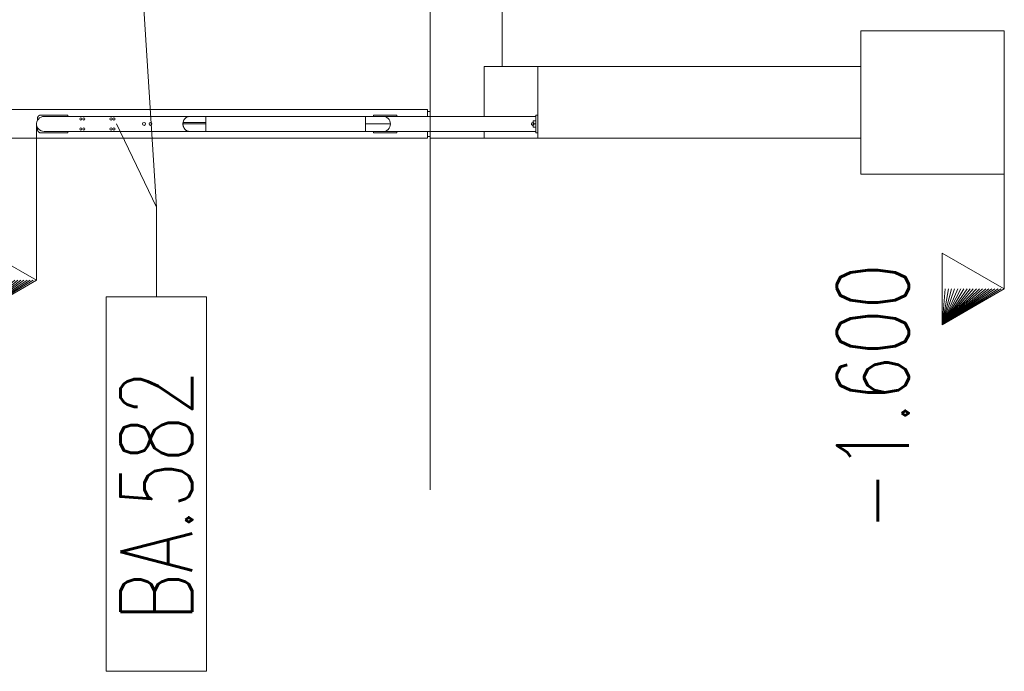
# Model space of a CAD drawing. Header units: millimetres. Extents: x 6807 to 7919, y 15387 to 15883.
# Tile 104 of 120: x 7722 to 7750, y 15496 to 15514. Entities that reach past the tile are written whole.
import ezdxf

# ---------------------------------------------------------------- set-up
doc = ezdxf.new("R2010")
doc.units = ezdxf.units.MM
doc.header["$LTSCALE"] = 10
doc.linetypes.add('MITTE', pattern=[2, 1.25, -0.25, 0.25, -0.25])
for name, color, linetype, lineweight in [('PS_Elev_flag', 4, 'Continuous', 13), ('PS_Object', 30, 'Continuous', 13), ('PS_Pos', 1, 'Continuous', 15), ('PS_SOLID', 7, 'Continuous', 30)]:
    doc.layers.add(name, color=color, linetype=linetype, lineweight=lineweight)
doc.styles.add('simplex', font='simplex.shx', dxfattribs={"width": 0.75})

# ---------------------------------------------------------------- blocks, each defined once
blk = doc.blocks.new('*X336')
at = {"color": 1}
for p, q in [((7725.038, 15526.571, -6.61), (7726.145, 15509.047, -6.61)), ((7726.145, 15506.547, -6.61), (7726.145, 15509.047, -6.61)), ((7727.545, 15506.547, -6.61), (7724.745, 15506.547, -6.61)), ((7724.745, 15506.547, -6.61), (7724.745, 15496.104, -6.61)), ((7727.545, 15496.104, -6.61), (7727.545, 15506.547, -6.61)), ((7724.745, 15496.104, -6.61), (7727.545, 15496.104, -6.61))]:
    blk.add_line(p, q, dxfattribs=at)
at = {"color": 30, "style": 'simplex', "width": 0.75}
blk.add_text('BA.582', height=2, rotation=90, dxfattribs=at).set_placement((7727.145, 15497.504, -6.61))
blk = doc.blocks.new('*X337')
at = {"color": 1}
for p, q in [((7725.038, 15511.371, -6.61), (7726.145, 15509.047, -6.61)), ((7726.145, 15506.547, -6.61), (7726.145, 15509.047, -6.61)), ((7727.545, 15506.547, -6.61), (7724.745, 15506.547, -6.61)), ((7724.745, 15506.547, -6.61), (7724.745, 15496.104, -6.61)), ((7727.545, 15496.104, -6.61), (7727.545, 15506.547, -6.61)), ((7724.745, 15496.104, -6.61), (7727.545, 15496.104, -6.61))]:
    blk.add_line(p, q, dxfattribs=at)
at = {"color": 30, "style": 'simplex', "width": 0.75}
blk.add_text('BA.582', height=2, rotation=90, dxfattribs=at).set_placement((7727.145, 15497.504, -6.61))
blk = doc.blocks.new('*X340')
at = {"color": 4}
for p, q in [((7722.802, 15511.371), (7722.802, 15507.014)), ((7721.07, 15506.014), (7721.07, 15508.014)), ((7721.07, 15508.014), (7722.802, 15507.014)), ((7722.802, 15507.014), (7721.07, 15506.014)), ((7721.07, 15506.014), (7722.802, 15507.014)), ((7721.07, 15506.014), (7722.715, 15507.014)), ((7721.07, 15506.014), (7722.629, 15507.014)), ((7721.07, 15506.014), (7722.542, 15507.014)), ((7721.07, 15506.014), (7722.455, 15507.014)), ((7721.07, 15506.014), (7722.369, 15507.014)), ((7721.07, 15506.014), (7722.282, 15507.014)), ((7721.07, 15506.014), (7722.196, 15507.014)), ((7721.07, 15506.014), (7722.109, 15507.014)), ((7721.07, 15506.014), (7722.022, 15507.014)), ((7721.07, 15506.014), (7721.936, 15507.014)), ((7721.07, 15506.014), (7721.849, 15507.014)), ((7721.07, 15506.014), (7721.763, 15507.014)), ((7721.07, 15506.014), (7721.676, 15507.014)), ((7721.07, 15506.014), (7721.589, 15507.014)), ((7721.07, 15506.014), (7721.503, 15507.014)), ((7721.07, 15506.014), (7721.416, 15507.014)), ((7721.07, 15506.014), (7721.33, 15507.014)), ((7721.07, 15506.014), (7721.243, 15507.014)), ((7721.07, 15506.014), (7721.156, 15507.014)), ((7721.07, 15506.014), (7721.07, 15507.014))]:
    blk.add_line(p, q, dxfattribs=at)
at = {"color": 2, "style": 'simplex', "width": 0.75}
blk.add_text('+1.098', height=2, rotation=90, dxfattribs=at).set_placement((7720.211, 15500.267))
blk = doc.blocks.new('*X341')
at = {"color": 4}
for p, q in [((7749.779, 15509.971), (7749.779, 15506.769)), ((7748.047, 15505.769), (7748.047, 15507.769)), ((7748.047, 15507.769), (7749.779, 15506.769)), ((7749.779, 15506.769), (7748.047, 15505.769)), ((7748.047, 15505.769), (7749.779, 15506.769)), ((7748.047, 15505.769), (7749.693, 15506.769)), ((7748.047, 15505.769), (7749.606, 15506.769)), ((7748.047, 15505.769), (7749.519, 15506.769)), ((7748.047, 15505.769), (7749.433, 15506.769)), ((7748.047, 15505.769), (7749.346, 15506.769)), ((7748.047, 15505.769), (7749.26, 15506.769)), ((7748.047, 15505.769), (7749.173, 15506.769)), ((7748.047, 15505.769), (7749.086, 15506.769)), ((7748.047, 15505.769), (7749, 15506.769)), ((7748.047, 15505.769), (7748.913, 15506.769)), ((7748.047, 15505.769), (7748.827, 15506.769)), ((7748.047, 15505.769), (7748.74, 15506.769)), ((7748.047, 15505.769), (7748.653, 15506.769)), ((7748.047, 15505.769), (7748.567, 15506.769)), ((7748.047, 15505.769), (7748.48, 15506.769)), ((7748.047, 15505.769), (7748.394, 15506.769)), ((7748.047, 15505.769), (7748.307, 15506.769)), ((7748.047, 15505.769), (7748.22, 15506.769)), ((7748.047, 15505.769), (7748.134, 15506.769)), ((7748.047, 15505.769), (7748.047, 15506.769))]:
    blk.add_line(p, q, dxfattribs=at)
at = {"color": 2, "style": 'simplex', "width": 0.75}
blk.add_text('-1.600', height=2, rotation=90, dxfattribs=at).set_placement((7747.115, 15500.028))

msp = doc.modelspace()

# ---------------------------------------------------------------- linework, layer by layer
at = {"layer": 'PS_Object', "color": 5, "linetype": 'MITTE'}
msp.add_line((7733.779, 15501.166), (7733.779, 15744.157), dxfattribs=at)
at = {"layer": 'PS_SOLID', "color": 253, "linetype": 'Continuous', "lineweight": 13, "extrusion": (-1, 6.12323e-17, 0)}
for p, q in [((7733.779, 15526.36, -6.61), (7733.779, 15511.583, -6.61)), ((7735.779, 15512.971, -6.61), (7735.779, 15526.36, -6.61)), ((7749.779, 15513.971, -6.61), (7745.779, 15513.971, -6.61)), ((7745.779, 15513.971, -6.61), (7745.779, 15512.971, -6.61)), ((7749.779, 15509.971, -6.61), (7749.779, 15513.971, -6.61)), ((7736.779, 15512.971, -6.61), (7735.279, 15512.971, -6.61)), ((7735.279, 15512.971, -6.61), (7735.279, 15511.583, -6.61)), ((7745.779, 15512.971, -6.61), (7736.779, 15512.971, -6.61)), ((7736.779, 15512.971, -6.61), (7736.779, 15510.971, -6.61)), ((7745.779, 15510.971, -6.61), (7745.779, 15512.971, -6.61)), ((7733.779, 15511.16, -6.61), (7733.779, 15510.971, -6.61)), ((7735.279, 15511.16, -6.61), (7735.279, 15510.971, -6.61)), ((7733.779, 15510.971, -6.61), (7735.279, 15510.971, -6.61)), ((7735.279, 15510.971, -6.61), (7736.779, 15510.971, -6.61)), ((7736.779, 15510.971, -6.61), (7745.779, 15510.971, -6.61)), ((7745.779, 15510.971, -6.61), (7745.779, 15509.971, -6.61)), ((7745.779, 15509.971, -6.61), (7749.779, 15509.971, -6.61))]:
    msp.add_line(p, q, dxfattribs=at)
at = {"layer": 'PS_SOLID', "color": 11, "linetype": 'Continuous', "lineweight": 13, "extrusion": (-1, 6.12323e-17, 0)}
for p, q in [((7733.699, 15511.771, -6.61), (7708.779, 15511.771, -6.61)), ((7733.699, 15511.583, -6.61), (7733.699, 15511.771, -6.61)), ((7733.779, 15511.721, -6.61), (7733.699, 15511.721, -6.61)), ((7733.699, 15510.971, -6.61), (7733.699, 15511.16, -6.61)), ((7733.699, 15511.021, -6.61), (7733.779, 15511.021, -6.61)), ((7708.779, 15510.971, -6.61), (7733.699, 15510.971, -6.61))]:
    msp.add_line(p, q, dxfattribs=at)
at = {"layer": 'PS_SOLID', "color": 133, "linetype": 'Continuous', "lineweight": 13, "extrusion": (-1, 6.12323e-17, 0)}
for p, q in [((7722.833, 15511.541, -6.61), (7722.832, 15511.539, -6.61)), ((7722.834, 15511.546, -6.61), (7722.833, 15511.544, -6.61)), ((7722.833, 15511.544, -6.61), (7722.833, 15511.541, -6.61)), ((7722.835, 15511.549, -6.61), (7722.834, 15511.546, -6.61)), ((7722.836, 15511.554, -6.61), (7722.835, 15511.551, -6.61)), ((7722.835, 15511.551, -6.61), (7722.835, 15511.549, -6.61)), ((7722.837, 15511.556, -6.61), (7722.836, 15511.554, -6.61)), ((7722.838, 15511.558, -6.61), (7722.837, 15511.556, -6.61)), ((7722.839, 15511.561, -6.61), (7722.838, 15511.558, -6.61)), ((7722.84, 15511.563, -6.61), (7722.839, 15511.561, -6.61)), ((7722.841, 15511.565, -6.61), (7722.84, 15511.563, -6.61)), ((7722.842, 15511.568, -6.61), (7722.841, 15511.565, -6.61)), ((7722.843, 15511.57, -6.61), (7722.842, 15511.568, -6.61)), ((7722.845, 15511.572, -6.61), (7722.843, 15511.57, -6.61)), ((7722.846, 15511.574, -6.61), (7722.845, 15511.572, -6.61)), ((7722.847, 15511.576, -6.61), (7722.846, 15511.574, -6.61)), ((7722.849, 15511.578, -6.61), (7722.847, 15511.576, -6.61)), ((7722.85, 15511.581, -6.61), (7722.849, 15511.578, -6.61)), ((7722.852, 15511.583, -6.61), (7722.85, 15511.581, -6.61)), ((7722.853, 15511.585, -6.61), (7722.852, 15511.583, -6.61)), ((7722.855, 15511.586, -6.61), (7722.853, 15511.585, -6.61)), ((7722.857, 15511.588, -6.61), (7722.855, 15511.586, -6.61)), ((7722.858, 15511.59, -6.61), (7722.857, 15511.588, -6.61)), ((7722.86, 15511.592, -6.61), (7722.858, 15511.59, -6.61)), ((7722.862, 15511.594, -6.61), (7722.86, 15511.592, -6.61)), ((7722.864, 15511.596, -6.61), (7722.862, 15511.594, -6.61)), ((7722.866, 15511.597, -6.61), (7722.864, 15511.596, -6.61)), ((7722.868, 15511.599, -6.61), (7722.866, 15511.597, -6.61)), ((7722.87, 15511.6, -6.61), (7722.868, 15511.599, -6.61)), ((7722.872, 15511.602, -6.61), (7722.87, 15511.6, -6.61)), ((7722.874, 15511.603, -6.61), (7722.872, 15511.602, -6.61)), ((7722.876, 15511.605, -6.61), (7722.874, 15511.603, -6.61)), ((7722.878, 15511.606, -6.61), (7722.876, 15511.605, -6.61)), ((7722.88, 15511.607, -6.61), (7722.878, 15511.606, -6.61)), ((7722.882, 15511.609, -6.61), (7722.88, 15511.607, -6.61)), ((7722.884, 15511.61, -6.61), (7722.882, 15511.609, -6.61)), ((7722.887, 15511.611, -6.61), (7722.884, 15511.61, -6.61)), ((7722.889, 15511.612, -6.61), (7722.887, 15511.611, -6.61)), ((7722.891, 15511.613, -6.61), (7722.889, 15511.612, -6.61)), ((7722.93, 15511.562, -6.61), (7722.89, 15511.539, -6.61)), ((7722.894, 15511.614, -6.61), (7722.891, 15511.613, -6.61)), ((7722.896, 15511.615, -6.61), (7722.894, 15511.614, -6.61)), ((7722.898, 15511.616, -6.61), (7722.896, 15511.615, -6.61)), ((7722.901, 15511.617, -6.61), (7722.898, 15511.616, -6.61)), ((7722.903, 15511.617, -6.61), (7722.901, 15511.617, -6.61)), ((7722.906, 15511.618, -6.61), (7722.903, 15511.617, -6.61)), ((7722.908, 15511.619, -6.61), (7722.906, 15511.618, -6.61)), ((7722.911, 15511.619, -6.61), (7722.908, 15511.619, -6.61)), ((7722.913, 15511.62, -6.61), (7722.911, 15511.619, -6.61)), ((7722.916, 15511.62, -6.61), (7722.913, 15511.62, -6.61)), ((7722.918, 15511.621, -6.61), (7722.916, 15511.62, -6.61)), ((7722.921, 15511.621, -6.61), (7722.918, 15511.621, -6.61)), ((7722.923, 15511.621, -6.61), (7722.921, 15511.621, -6.61)), ((7722.926, 15511.621, -6.61), (7722.923, 15511.621, -6.61)), ((7722.928, 15511.621, -6.61), (7722.926, 15511.621, -6.61)), ((7722.931, 15511.621, -6.61), (7722.928, 15511.621, -6.61)), ((7722.974, 15511.577, -6.61), (7722.93, 15511.562, -6.61)), ((7723.681, 15511.621, -6.61), (7722.931, 15511.621, -6.61)), ((7723.02, 15511.583, -6.61), (7722.974, 15511.577, -6.61)), ((7727.07, 15511.583, -6.61), (7723.02, 15511.583, -6.61)), ((7723.681, 15511.583, -6.61), (7723.681, 15511.621, -6.61)), ((7726.977, 15511.551, -6.61), (7726.946, 15511.525, -6.61)), ((7726.961, 15511.539, -6.61), (7726.969, 15511.545, -6.61)), ((7727.012, 15511.57, -6.61), (7726.977, 15511.551, -6.61)), ((7726.986, 15511.556, -6.61), (7726.994, 15511.562, -6.61)), ((7726.994, 15511.562, -6.61), (7727.004, 15511.565, -6.61)), ((7727.051, 15511.581, -6.61), (7727.012, 15511.57, -6.61)), ((7727.022, 15511.573, -6.61), (7727.031, 15511.577, -6.61)), ((7727.031, 15511.577, -6.61), (7727.041, 15511.578, -6.61)), ((7727.08, 15511.582, -6.61), (7727.051, 15511.581, -6.61)), ((7727.06, 15511.581, -6.61), (7727.07, 15511.583, -6.61)), ((7727.071, 15511.583, -6.61), (7727.07, 15511.583, -6.61)), ((7727.09, 15511.583, -6.61), (7727.07, 15511.583, -6.61)), ((7727.08, 15511.582, -6.61), (7727.071, 15511.583, -6.61)), ((7727.089, 15511.583, -6.61), (7727.08, 15511.582, -6.61)), ((7727.09, 15511.583, -6.61), (7727.089, 15511.583, -6.61)), ((7727.11, 15511.583, -6.61), (7727.09, 15511.583, -6.61)), ((7727.134, 15511.583, -6.61), (7727.11, 15511.583, -6.61)), ((7727.162, 15511.583, -6.61), (7727.134, 15511.583, -6.61)), ((7727.194, 15511.583, -6.61), (7727.162, 15511.583, -6.61)), ((7727.228, 15511.583, -6.61), (7727.194, 15511.583, -6.61)), ((7727.265, 15511.583, -6.61), (7727.228, 15511.583, -6.61)), ((7727.305, 15511.583, -6.61), (7727.265, 15511.583, -6.61)), ((7727.347, 15511.583, -6.61), (7727.305, 15511.583, -6.61)), ((7727.391, 15511.583, -6.61), (7727.347, 15511.583, -6.61)), ((7727.435, 15511.583, -6.61), (7727.391, 15511.583, -6.61)), ((7727.481, 15511.583, -6.61), (7727.435, 15511.583, -6.61)), ((7727.521, 15511.583, -6.61), (7727.481, 15511.583, -6.61)), ((7731.977, 15511.583, -6.61), (7727.521, 15511.583, -6.61)), ((7727.521, 15511.583, -6.61), (7727.521, 15511.581, -6.61)), ((7727.521, 15511.581, -6.61), (7727.521, 15511.581, -6.61)), ((7727.521, 15511.581, -6.61), (7727.521, 15511.578, -6.61)), ((7727.521, 15511.578, -6.61), (7727.521, 15511.577, -6.61)), ((7727.521, 15511.573, -6.61), (7727.521, 15511.577, -6.61)), ((7727.521, 15511.57, -6.61), (7727.521, 15511.573, -6.61)), ((7727.521, 15511.57, -6.61), (7727.521, 15511.565, -6.61)), ((7727.521, 15511.565, -6.61), (7727.521, 15511.562, -6.61)), ((7727.521, 15511.562, -6.61), (7727.521, 15511.556, -6.61)), ((7727.521, 15511.556, -6.61), (7727.521, 15511.551, -6.61)), ((7727.521, 15511.551, -6.61), (7727.521, 15511.545, -6.61)), ((7727.521, 15511.545, -6.61), (7727.521, 15511.539, -6.61)), ((7731.977, 15511.581, -6.61), (7731.977, 15511.583, -6.61)), ((7732.023, 15511.583, -6.61), (7731.977, 15511.583, -6.61)), ((7731.977, 15511.581, -6.61), (7731.977, 15511.581, -6.61)), ((7731.977, 15511.578, -6.61), (7731.977, 15511.581, -6.61)), ((7731.977, 15511.577, -6.61), (7731.977, 15511.578, -6.61)), ((7731.977, 15511.573, -6.61), (7731.977, 15511.577, -6.61)), ((7731.977, 15511.57, -6.61), (7731.977, 15511.573, -6.61)), ((7731.977, 15511.565, -6.61), (7731.977, 15511.57, -6.61)), ((7731.977, 15511.562, -6.61), (7731.977, 15511.565, -6.61)), ((7731.977, 15511.556, -6.61), (7731.977, 15511.562, -6.61)), ((7731.977, 15511.551, -6.61), (7731.977, 15511.556, -6.61)), ((7731.977, 15511.545, -6.61), (7731.977, 15511.551, -6.61)), ((7731.977, 15511.539, -6.61), (7731.977, 15511.545, -6.61)), ((7732.068, 15511.583, -6.61), (7732.023, 15511.583, -6.61)), ((7732.113, 15511.583, -6.61), (7732.068, 15511.583, -6.61)), ((7732.156, 15511.583, -6.61), (7732.113, 15511.583, -6.61)), ((7732.198, 15511.583, -6.61), (7732.156, 15511.583, -6.61)), ((7732.238, 15511.583, -6.61), (7732.198, 15511.583, -6.61)), ((7732.851, 15511.621, -6.61), (7732.201, 15511.621, -6.61)), ((7732.201, 15511.621, -6.61), (7732.201, 15511.583, -6.61)), ((7732.275, 15511.583, -6.61), (7732.238, 15511.583, -6.61)), ((7732.309, 15511.583, -6.61), (7732.275, 15511.583, -6.61)), ((7732.34, 15511.583, -6.61), (7732.309, 15511.583, -6.61)), ((7732.367, 15511.583, -6.61), (7732.34, 15511.583, -6.61)), ((7732.391, 15511.583, -6.61), (7732.367, 15511.583, -6.61)), ((7732.41, 15511.583, -6.61), (7732.391, 15511.583, -6.61)), ((7732.426, 15511.583, -6.61), (7732.41, 15511.583, -6.61)), ((7732.437, 15511.583, -6.61), (7732.426, 15511.583, -6.61)), ((7732.444, 15511.583, -6.61), (7732.437, 15511.583, -6.61)), ((7732.446, 15511.583, -6.61), (7732.444, 15511.583, -6.61)), ((7736.719, 15511.583, -6.61), (7732.446, 15511.583, -6.61)), ((7732.489, 15511.581, -6.61), (7732.446, 15511.583, -6.61)), ((7732.53, 15511.57, -6.61), (7732.489, 15511.581, -6.61)), ((7732.569, 15511.551, -6.61), (7732.53, 15511.57, -6.61)), ((7732.603, 15511.525, -6.61), (7732.569, 15511.551, -6.61)), ((7732.851, 15511.583, -6.61), (7732.851, 15511.621, -6.61)), ((7736.779, 15511.621, -6.61), (7736.719, 15511.621, -6.61)), ((7736.719, 15511.621, -6.61), (7736.719, 15511.121, -6.61)), ((7722.811, 15511.435, -6.61), (7722.802, 15511.393, -6.61)), ((7722.802, 15511.393, -6.61), (7722.802, 15511.35, -6.61)), ((7722.802, 15511.35, -6.61), (7722.811, 15511.308, -6.61)), ((7722.83, 15511.474, -6.61), (7722.811, 15511.435, -6.61)), ((7722.811, 15511.308, -6.61), (7722.83, 15511.268, -6.61)), ((7722.831, 15511.476, -6.61), (7722.83, 15511.474, -6.61)), ((7722.83, 15511.268, -6.61), (7722.831, 15511.267, -6.61)), ((7722.832, 15511.534, -6.61), (7722.831, 15511.531, -6.61)), ((7722.831, 15511.531, -6.61), (7722.831, 15511.529, -6.61)), ((7722.831, 15511.529, -6.61), (7722.831, 15511.526, -6.61)), ((7722.831, 15511.526, -6.61), (7722.831, 15511.524, -6.61)), ((7722.831, 15511.524, -6.61), (7722.831, 15511.521, -6.61)), ((7722.831, 15511.521, -6.61), (7722.831, 15511.476, -6.61)), ((7722.856, 15511.509, -6.61), (7722.831, 15511.476, -6.61)), ((7722.831, 15511.267, -6.61), (7722.856, 15511.233, -6.61)), ((7722.831, 15511.267, -6.61), (7722.831, 15511.221, -6.61)), ((7722.832, 15511.539, -6.61), (7722.832, 15511.536, -6.61)), ((7722.832, 15511.536, -6.61), (7722.832, 15511.534, -6.61)), ((7722.89, 15511.539, -6.61), (7722.856, 15511.509, -6.61)), ((7726.889, 15511.414, -6.61), (7726.885, 15511.371, -6.61)), ((7726.915, 15511.371, -6.61), (7726.885, 15511.371, -6.61)), ((7726.885, 15511.371, -6.61), (7726.889, 15511.329, -6.61)), ((7726.886, 15511.393, -6.61), (7726.888, 15511.403, -6.61)), ((7726.886, 15511.382, -6.61), (7726.886, 15511.393, -6.61)), ((7726.886, 15511.35, -6.61), (7726.886, 15511.361, -6.61)), ((7726.888, 15511.339, -6.61), (7726.886, 15511.35, -6.61)), ((7726.901, 15511.455, -6.61), (7726.889, 15511.414, -6.61)), ((7726.889, 15511.414, -6.61), (7726.919, 15511.414, -6.61)), ((7726.889, 15511.329, -6.61), (7726.901, 15511.288, -6.61)), ((7726.892, 15511.424, -6.61), (7726.894, 15511.435, -6.61)), ((7726.894, 15511.308, -6.61), (7726.892, 15511.318, -6.61)), ((7726.894, 15511.435, -6.61), (7726.898, 15511.445, -6.61)), ((7726.898, 15511.298, -6.61), (7726.894, 15511.308, -6.61)), ((7726.92, 15511.492, -6.61), (7726.901, 15511.455, -6.61)), ((7726.901, 15511.288, -6.61), (7726.92, 15511.25, -6.61)), ((7726.906, 15511.464, -6.61), (7726.91, 15511.474, -6.61)), ((7726.91, 15511.268, -6.61), (7726.906, 15511.278, -6.61)), ((7726.91, 15511.474, -6.61), (7726.915, 15511.483, -6.61)), ((7726.915, 15511.26, -6.61), (7726.91, 15511.268, -6.61)), ((7726.951, 15511.371, -6.61), (7726.915, 15511.371, -6.61)), ((7726.919, 15511.414, -6.61), (7726.954, 15511.414, -6.61)), ((7726.946, 15511.525, -6.61), (7726.92, 15511.492, -6.61)), ((7726.927, 15511.501, -6.61), (7726.932, 15511.509, -6.61)), ((7726.932, 15511.509, -6.61), (7726.939, 15511.517, -6.61)), ((7726.992, 15511.371, -6.61), (7726.951, 15511.371, -6.61)), ((7726.954, 15511.532, -6.61), (7726.961, 15511.539, -6.61)), ((7726.954, 15511.414, -6.61), (7726.995, 15511.414, -6.61)), ((7727.038, 15511.371, -6.61), (7726.992, 15511.371, -6.61)), ((7726.995, 15511.414, -6.61), (7727.041, 15511.414, -6.61)), ((7727.089, 15511.371, -6.61), (7727.038, 15511.371, -6.61)), ((7727.041, 15511.414, -6.61), (7727.092, 15511.414, -6.61)), ((7727.144, 15511.371, -6.61), (7727.089, 15511.371, -6.61)), ((7727.092, 15511.414, -6.61), (7727.146, 15511.414, -6.61)), ((7727.144, 15511.371, -6.61), (7727.203, 15511.371, -6.61)), ((7727.146, 15511.414, -6.61), (7727.205, 15511.414, -6.61)), ((7727.203, 15511.371, -6.61), (7727.264, 15511.371, -6.61)), ((7727.205, 15511.414, -6.61), (7727.266, 15511.414, -6.61)), ((7727.264, 15511.371, -6.61), (7727.329, 15511.371, -6.61)), ((7727.266, 15511.414, -6.61), (7727.33, 15511.414, -6.61)), ((7727.329, 15511.371, -6.61), (7727.395, 15511.371, -6.61)), ((7727.33, 15511.414, -6.61), (7727.395, 15511.414, -6.61)), ((7727.395, 15511.414, -6.61), (7727.462, 15511.414, -6.61)), ((7727.395, 15511.371, -6.61), (7727.462, 15511.371, -6.61)), ((7727.462, 15511.414, -6.61), (7727.521, 15511.414, -6.61)), ((7727.462, 15511.371, -6.61), (7727.521, 15511.371, -6.61)), ((7727.521, 15511.532, -6.61), (7727.521, 15511.539, -6.61)), ((7727.521, 15511.525, -6.61), (7727.521, 15511.532, -6.61)), ((7727.521, 15511.517, -6.61), (7727.521, 15511.525, -6.61)), ((7727.521, 15511.509, -6.61), (7727.521, 15511.517, -6.61)), ((7727.521, 15511.501, -6.61), (7727.521, 15511.509, -6.61)), ((7727.521, 15511.492, -6.61), (7727.521, 15511.501, -6.61)), ((7727.521, 15511.483, -6.61), (7727.521, 15511.492, -6.61)), ((7727.521, 15511.474, -6.61), (7727.521, 15511.483, -6.61)), ((7727.521, 15511.464, -6.61), (7727.521, 15511.474, -6.61)), ((7727.521, 15511.455, -6.61), (7727.521, 15511.464, -6.61)), ((7727.521, 15511.455, -6.61), (7727.521, 15511.445, -6.61)), ((7727.521, 15511.445, -6.61), (7727.521, 15511.435, -6.61)), ((7727.521, 15511.435, -6.61), (7727.521, 15511.424, -6.61)), ((7727.521, 15511.424, -6.61), (7727.521, 15511.414, -6.61)), ((7727.521, 15511.414, -6.61), (7727.521, 15511.403, -6.61)), ((7727.521, 15511.403, -6.61), (7727.521, 15511.393, -6.61)), ((7727.521, 15511.393, -6.61), (7727.521, 15511.382, -6.61)), ((7727.521, 15511.382, -6.61), (7727.521, 15511.371, -6.61)), ((7727.521, 15511.371, -6.61), (7727.521, 15511.361, -6.61)), ((7727.521, 15511.361, -6.61), (7727.521, 15511.35, -6.61)), ((7727.521, 15511.35, -6.61), (7727.521, 15511.339, -6.61)), ((7727.521, 15511.339, -6.61), (7727.521, 15511.329, -6.61)), ((7727.521, 15511.329, -6.61), (7727.521, 15511.318, -6.61)), ((7727.521, 15511.318, -6.61), (7727.521, 15511.308, -6.61)), ((7727.521, 15511.308, -6.61), (7727.521, 15511.298, -6.61)), ((7727.521, 15511.298, -6.61), (7727.521, 15511.288, -6.61)), ((7727.521, 15511.288, -6.61), (7727.521, 15511.278, -6.61)), ((7727.521, 15511.278, -6.61), (7727.521, 15511.268, -6.61)), ((7727.521, 15511.268, -6.61), (7727.521, 15511.26, -6.61)), ((7731.977, 15511.532, -6.61), (7731.977, 15511.539, -6.61)), ((7731.977, 15511.525, -6.61), (7731.977, 15511.532, -6.61)), ((7731.977, 15511.525, -6.61), (7731.977, 15511.517, -6.61)), ((7731.977, 15511.509, -6.61), (7731.977, 15511.517, -6.61)), ((7731.977, 15511.509, -6.61), (7731.977, 15511.501, -6.61)), ((7731.977, 15511.501, -6.61), (7731.977, 15511.492, -6.61)), ((7731.977, 15511.483, -6.61), (7731.977, 15511.492, -6.61)), ((7731.977, 15511.474, -6.61), (7731.977, 15511.483, -6.61)), ((7731.977, 15511.464, -6.61), (7731.977, 15511.474, -6.61)), ((7731.977, 15511.455, -6.61), (7731.977, 15511.464, -6.61)), ((7731.977, 15511.445, -6.61), (7731.977, 15511.455, -6.61)), ((7731.977, 15511.435, -6.61), (7731.977, 15511.445, -6.61)), ((7731.977, 15511.424, -6.61), (7731.977, 15511.435, -6.61)), ((7731.977, 15511.414, -6.61), (7731.977, 15511.424, -6.61)), ((7731.977, 15511.403, -6.61), (7731.977, 15511.414, -6.61)), ((7731.977, 15511.393, -6.61), (7731.977, 15511.403, -6.61)), ((7731.977, 15511.382, -6.61), (7731.977, 15511.393, -6.61)), ((7731.977, 15511.371, -6.61), (7731.977, 15511.382, -6.61)), ((7731.977, 15511.371, -6.61), (7732.045, 15511.371, -6.61)), ((7731.977, 15511.361, -6.61), (7731.977, 15511.371, -6.61)), ((7731.977, 15511.35, -6.61), (7731.977, 15511.361, -6.61)), ((7731.977, 15511.339, -6.61), (7731.977, 15511.35, -6.61)), ((7731.977, 15511.329, -6.61), (7731.977, 15511.339, -6.61)), ((7731.977, 15511.318, -6.61), (7731.977, 15511.329, -6.61)), ((7731.977, 15511.308, -6.61), (7731.977, 15511.318, -6.61)), ((7731.977, 15511.298, -6.61), (7731.977, 15511.308, -6.61)), ((7731.977, 15511.288, -6.61), (7731.977, 15511.298, -6.61)), ((7731.977, 15511.278, -6.61), (7731.977, 15511.288, -6.61)), ((7731.977, 15511.268, -6.61), (7731.977, 15511.278, -6.61)), ((7731.977, 15511.26, -6.61), (7731.977, 15511.268, -6.61)), ((7732.045, 15511.371, -6.61), (7732.112, 15511.371, -6.61)), ((7732.112, 15511.371, -6.61), (7732.178, 15511.371, -6.61)), ((7732.178, 15511.371, -6.61), (7732.242, 15511.371, -6.61)), ((7732.242, 15511.371, -6.61), (7732.303, 15511.371, -6.61)), ((7732.303, 15511.371, -6.61), (7732.361, 15511.371, -6.61)), ((7732.361, 15511.371, -6.61), (7732.416, 15511.371, -6.61)), ((7732.416, 15511.371, -6.61), (7732.466, 15511.371, -6.61)), ((7732.466, 15511.371, -6.61), (7732.512, 15511.371, -6.61)), ((7732.512, 15511.371, -6.61), (7732.552, 15511.371, -6.61)), ((7732.552, 15511.371, -6.61), (7732.587, 15511.371, -6.61)), ((7732.587, 15511.371, -6.61), (7732.616, 15511.371, -6.61)), ((7732.631, 15511.492, -6.61), (7732.603, 15511.525, -6.61)), ((7732.616, 15511.371, -6.61), (7732.639, 15511.371, -6.61)), ((7732.652, 15511.455, -6.61), (7732.631, 15511.492, -6.61)), ((7732.631, 15511.25, -6.61), (7732.652, 15511.288, -6.61)), ((7732.639, 15511.371, -6.61), (7732.656, 15511.371, -6.61)), ((7732.665, 15511.414, -6.61), (7732.652, 15511.455, -6.61)), ((7732.652, 15511.288, -6.61), (7732.665, 15511.329, -6.61)), ((7732.656, 15511.371, -6.61), (7732.666, 15511.371, -6.61)), ((7732.669, 15511.371, -6.61), (7732.665, 15511.414, -6.61)), ((7732.665, 15511.329, -6.61), (7732.669, 15511.371, -6.61)), ((7732.666, 15511.371, -6.61), (7732.669, 15511.371, -6.61)), ((7736.6, 15511.378, -6.61), (7736.608, 15511.393, -6.61)), ((7736.605, 15511.351, -6.61), (7736.6, 15511.378, -6.61)), ((7736.606, 15511.35, -6.61), (7736.605, 15511.351, -6.61)), ((7736.626, 15511.334, -6.61), (7736.606, 15511.35, -6.61)), ((7736.608, 15511.393, -6.61), (7736.614, 15511.402, -6.61)), ((7736.614, 15511.402, -6.61), (7736.639, 15511.411, -6.61)), ((7736.644, 15511.334, -6.61), (7736.626, 15511.334, -6.61)), ((7736.639, 15511.411, -6.61), (7736.644, 15511.409, -6.61)), ((7736.719, 15511.461, -6.61), (7736.644, 15511.461, -6.61)), ((7736.644, 15511.461, -6.61), (7736.644, 15511.371, -6.61)), ((7736.644, 15511.371, -6.61), (7736.719, 15511.371, -6.61)), ((7736.644, 15511.371, -6.61), (7736.644, 15511.281, -6.61)), ((7736.644, 15511.281, -6.61), (7736.719, 15511.281, -6.61)), ((7722.831, 15511.221, -6.61), (7722.831, 15511.219, -6.61)), ((7722.831, 15511.219, -6.61), (7722.831, 15511.216, -6.61)), ((7722.831, 15511.216, -6.61), (7722.831, 15511.214, -6.61)), ((7722.831, 15511.214, -6.61), (7722.831, 15511.211, -6.61)), ((7722.831, 15511.211, -6.61), (7722.832, 15511.209, -6.61)), ((7722.832, 15511.209, -6.61), (7722.832, 15511.206, -6.61)), ((7722.832, 15511.206, -6.61), (7722.832, 15511.204, -6.61)), ((7722.832, 15511.204, -6.61), (7722.833, 15511.201, -6.61)), ((7722.833, 15511.201, -6.61), (7722.833, 15511.199, -6.61)), ((7722.833, 15511.199, -6.61), (7722.834, 15511.196, -6.61)), ((7722.834, 15511.196, -6.61), (7722.835, 15511.194, -6.61)), ((7722.835, 15511.194, -6.61), (7722.835, 15511.191, -6.61)), ((7722.835, 15511.191, -6.61), (7722.836, 15511.189, -6.61)), ((7722.836, 15511.189, -6.61), (7722.837, 15511.187, -6.61)), ((7722.837, 15511.187, -6.61), (7722.838, 15511.184, -6.61)), ((7722.838, 15511.184, -6.61), (7722.839, 15511.182, -6.61)), ((7722.839, 15511.182, -6.61), (7722.84, 15511.18, -6.61)), ((7722.84, 15511.18, -6.61), (7722.841, 15511.177, -6.61)), ((7722.841, 15511.177, -6.61), (7722.842, 15511.175, -6.61)), ((7722.842, 15511.175, -6.61), (7722.843, 15511.173, -6.61)), ((7722.843, 15511.173, -6.61), (7722.845, 15511.171, -6.61)), ((7722.845, 15511.171, -6.61), (7722.846, 15511.168, -6.61)), ((7722.846, 15511.168, -6.61), (7722.847, 15511.166, -6.61)), ((7722.847, 15511.166, -6.61), (7722.849, 15511.164, -6.61)), ((7722.849, 15511.164, -6.61), (7722.85, 15511.162, -6.61)), ((7722.85, 15511.162, -6.61), (7722.852, 15511.16, -6.61)), ((7722.852, 15511.16, -6.61), (7722.853, 15511.158, -6.61)), ((7722.853, 15511.158, -6.61), (7722.855, 15511.156, -6.61)), ((7722.855, 15511.156, -6.61), (7722.857, 15511.154, -6.61)), ((7722.856, 15511.233, -6.61), (7722.89, 15511.204, -6.61)), ((7722.857, 15511.154, -6.61), (7722.858, 15511.152, -6.61)), ((7722.858, 15511.152, -6.61), (7722.86, 15511.151, -6.61)), ((7722.86, 15511.151, -6.61), (7722.862, 15511.149, -6.61)), ((7722.862, 15511.149, -6.61), (7722.864, 15511.147, -6.61)), ((7722.864, 15511.147, -6.61), (7722.866, 15511.145, -6.61)), ((7722.866, 15511.145, -6.61), (7722.868, 15511.144, -6.61)), ((7722.868, 15511.144, -6.61), (7722.87, 15511.142, -6.61)), ((7722.87, 15511.142, -6.61), (7722.872, 15511.141, -6.61)), ((7722.872, 15511.141, -6.61), (7722.874, 15511.139, -6.61)), ((7722.874, 15511.139, -6.61), (7722.876, 15511.138, -6.61)), ((7722.876, 15511.138, -6.61), (7722.878, 15511.136, -6.61)), ((7722.878, 15511.136, -6.61), (7722.88, 15511.135, -6.61)), ((7722.88, 15511.135, -6.61), (7722.882, 15511.134, -6.61)), ((7722.882, 15511.134, -6.61), (7722.884, 15511.133, -6.61)), ((7722.884, 15511.133, -6.61), (7722.887, 15511.132, -6.61)), ((7722.887, 15511.132, -6.61), (7722.889, 15511.13, -6.61)), ((7722.889, 15511.13, -6.61), (7722.891, 15511.129, -6.61)), ((7722.89, 15511.204, -6.61), (7722.93, 15511.181, -6.61)), ((7722.891, 15511.129, -6.61), (7722.894, 15511.128, -6.61)), ((7722.894, 15511.128, -6.61), (7722.896, 15511.128, -6.61)), ((7722.896, 15511.128, -6.61), (7722.898, 15511.127, -6.61)), ((7722.898, 15511.127, -6.61), (7722.901, 15511.126, -6.61)), ((7722.901, 15511.126, -6.61), (7722.903, 15511.125, -6.61)), ((7722.903, 15511.125, -6.61), (7722.906, 15511.125, -6.61)), ((7722.906, 15511.125, -6.61), (7722.908, 15511.124, -6.61)), ((7722.908, 15511.124, -6.61), (7722.911, 15511.123, -6.61)), ((7722.911, 15511.123, -6.61), (7722.913, 15511.123, -6.61)), ((7722.913, 15511.123, -6.61), (7722.916, 15511.122, -6.61)), ((7722.916, 15511.122, -6.61), (7722.918, 15511.122, -6.61)), ((7722.918, 15511.122, -6.61), (7722.921, 15511.122, -6.61)), ((7722.921, 15511.122, -6.61), (7722.923, 15511.122, -6.61)), ((7722.923, 15511.122, -6.61), (7722.926, 15511.121, -6.61)), ((7722.926, 15511.121, -6.61), (7722.928, 15511.121, -6.61)), ((7722.928, 15511.121, -6.61), (7722.931, 15511.121, -6.61)), ((7722.93, 15511.181, -6.61), (7722.974, 15511.166, -6.61)), ((7722.931, 15511.121, -6.61), (7723.681, 15511.121, -6.61)), ((7722.974, 15511.166, -6.61), (7723.02, 15511.16, -6.61)), ((7723.02, 15511.16, -6.61), (7727.07, 15511.16, -6.61)), ((7723.681, 15511.121, -6.61), (7723.681, 15511.16, -6.61)), ((7726.92, 15511.25, -6.61), (7726.946, 15511.218, -6.61)), ((7726.932, 15511.233, -6.61), (7726.927, 15511.242, -6.61)), ((7726.939, 15511.226, -6.61), (7726.932, 15511.233, -6.61)), ((7726.946, 15511.218, -6.61), (7726.977, 15511.191, -6.61)), ((7726.961, 15511.204, -6.61), (7726.954, 15511.211, -6.61)), ((7726.969, 15511.198, -6.61), (7726.961, 15511.204, -6.61)), ((7726.977, 15511.191, -6.61), (7727.012, 15511.173, -6.61)), ((7726.994, 15511.181, -6.61), (7726.986, 15511.187, -6.61)), ((7727.004, 15511.177, -6.61), (7726.994, 15511.181, -6.61)), ((7727.012, 15511.173, -6.61), (7727.051, 15511.162, -6.61)), ((7727.031, 15511.166, -6.61), (7727.022, 15511.17, -6.61)), ((7727.041, 15511.164, -6.61), (7727.031, 15511.166, -6.61)), ((7727.051, 15511.162, -6.61), (7727.08, 15511.16, -6.61)), ((7727.07, 15511.16, -6.61), (7727.06, 15511.161, -6.61)), ((7727.07, 15511.16, -6.61), (7727.08, 15511.16, -6.61)), ((7727.07, 15511.16, -6.61), (7727.09, 15511.16, -6.61)), ((7727.08, 15511.16, -6.61), (7727.09, 15511.16, -6.61)), ((7727.09, 15511.16, -6.61), (7727.11, 15511.16, -6.61)), ((7727.11, 15511.16, -6.61), (7727.134, 15511.16, -6.61)), ((7727.134, 15511.16, -6.61), (7727.162, 15511.16, -6.61)), ((7727.162, 15511.16, -6.61), (7727.194, 15511.16, -6.61)), ((7727.194, 15511.16, -6.61), (7727.228, 15511.16, -6.61)), ((7727.228, 15511.16, -6.61), (7727.265, 15511.16, -6.61)), ((7727.265, 15511.16, -6.61), (7727.305, 15511.16, -6.61)), ((7727.305, 15511.16, -6.61), (7727.347, 15511.16, -6.61)), ((7727.347, 15511.16, -6.61), (7727.391, 15511.16, -6.61)), ((7727.391, 15511.16, -6.61), (7727.435, 15511.16, -6.61)), ((7727.435, 15511.16, -6.61), (7727.481, 15511.16, -6.61)), ((7727.481, 15511.16, -6.61), (7727.521, 15511.16, -6.61)), ((7727.521, 15511.26, -6.61), (7727.521, 15511.25, -6.61)), ((7727.521, 15511.25, -6.61), (7727.521, 15511.242, -6.61)), ((7727.521, 15511.242, -6.61), (7727.521, 15511.233, -6.61)), ((7727.521, 15511.233, -6.61), (7727.521, 15511.226, -6.61)), ((7727.521, 15511.226, -6.61), (7727.521, 15511.218, -6.61)), ((7727.521, 15511.218, -6.61), (7727.521, 15511.211, -6.61)), ((7727.521, 15511.211, -6.61), (7727.521, 15511.204, -6.61)), ((7727.521, 15511.204, -6.61), (7727.521, 15511.198, -6.61)), ((7727.521, 15511.198, -6.61), (7727.521, 15511.191, -6.61)), ((7727.521, 15511.191, -6.61), (7727.521, 15511.187, -6.61)), ((7727.521, 15511.187, -6.61), (7727.521, 15511.181, -6.61)), ((7727.521, 15511.181, -6.61), (7727.521, 15511.177, -6.61)), ((7727.521, 15511.177, -6.61), (7727.521, 15511.173, -6.61)), ((7727.521, 15511.173, -6.61), (7727.521, 15511.17, -6.61)), ((7727.521, 15511.17, -6.61), (7727.521, 15511.166, -6.61)), ((7727.521, 15511.166, -6.61), (7727.521, 15511.164, -6.61)), ((7727.521, 15511.164, -6.61), (7727.521, 15511.162, -6.61)), ((7727.521, 15511.162, -6.61), (7727.521, 15511.161, -6.61)), ((7727.521, 15511.161, -6.61), (7727.521, 15511.16, -6.61)), ((7727.521, 15511.16, -6.61), (7731.977, 15511.16, -6.61)), ((7731.977, 15511.25, -6.61), (7731.977, 15511.26, -6.61)), ((7731.977, 15511.242, -6.61), (7731.977, 15511.25, -6.61)), ((7731.977, 15511.233, -6.61), (7731.977, 15511.242, -6.61)), ((7731.977, 15511.226, -6.61), (7731.977, 15511.233, -6.61)), ((7731.977, 15511.226, -6.61), (7731.977, 15511.218, -6.61)), ((7731.977, 15511.218, -6.61), (7731.977, 15511.211, -6.61)), ((7731.977, 15511.204, -6.61), (7731.977, 15511.211, -6.61)), ((7731.977, 15511.204, -6.61), (7731.977, 15511.198, -6.61)), ((7731.977, 15511.198, -6.61), (7731.977, 15511.191, -6.61)), ((7731.977, 15511.191, -6.61), (7731.977, 15511.187, -6.61)), ((7731.977, 15511.187, -6.61), (7731.977, 15511.181, -6.61)), ((7731.977, 15511.181, -6.61), (7731.977, 15511.177, -6.61)), ((7731.977, 15511.177, -6.61), (7731.977, 15511.173, -6.61)), ((7731.977, 15511.17, -6.61), (7731.977, 15511.173, -6.61)), ((7731.977, 15511.166, -6.61), (7731.977, 15511.17, -6.61)), ((7731.977, 15511.164, -6.61), (7731.977, 15511.166, -6.61)), ((7731.977, 15511.162, -6.61), (7731.977, 15511.164, -6.61)), ((7731.977, 15511.161, -6.61), (7731.977, 15511.162, -6.61)), ((7731.977, 15511.16, -6.61), (7731.977, 15511.161, -6.61)), ((7731.977, 15511.16, -6.61), (7732.023, 15511.16, -6.61)), ((7732.023, 15511.16, -6.61), (7732.068, 15511.16, -6.61)), ((7732.068, 15511.16, -6.61), (7732.113, 15511.16, -6.61)), ((7732.113, 15511.16, -6.61), (7732.156, 15511.16, -6.61)), ((7732.156, 15511.16, -6.61), (7732.198, 15511.16, -6.61)), ((7732.198, 15511.16, -6.61), (7732.238, 15511.16, -6.61)), ((7732.201, 15511.16, -6.61), (7732.201, 15511.121, -6.61)), ((7732.201, 15511.121, -6.61), (7732.851, 15511.121, -6.61)), ((7732.238, 15511.16, -6.61), (7732.275, 15511.16, -6.61)), ((7732.275, 15511.16, -6.61), (7732.309, 15511.16, -6.61)), ((7732.309, 15511.16, -6.61), (7732.34, 15511.16, -6.61)), ((7732.34, 15511.16, -6.61), (7732.367, 15511.16, -6.61)), ((7732.367, 15511.16, -6.61), (7732.391, 15511.16, -6.61)), ((7732.391, 15511.16, -6.61), (7732.41, 15511.16, -6.61)), ((7732.41, 15511.16, -6.61), (7732.426, 15511.16, -6.61)), ((7732.426, 15511.16, -6.61), (7732.437, 15511.16, -6.61)), ((7732.437, 15511.16, -6.61), (7732.444, 15511.16, -6.61)), ((7732.444, 15511.16, -6.61), (7732.446, 15511.16, -6.61)), ((7732.446, 15511.16, -6.61), (7732.489, 15511.162, -6.61)), ((7732.446, 15511.16, -6.61), (7736.719, 15511.16, -6.61)), ((7732.489, 15511.162, -6.61), (7732.53, 15511.173, -6.61)), ((7732.53, 15511.173, -6.61), (7732.569, 15511.191, -6.61)), ((7732.569, 15511.191, -6.61), (7732.603, 15511.218, -6.61)), ((7732.603, 15511.218, -6.61), (7732.631, 15511.25, -6.61)), ((7732.851, 15511.121, -6.61), (7732.851, 15511.16, -6.61)), ((7736.719, 15511.121, -6.61), (7736.779, 15511.121, -6.61))]:
    msp.add_line(p, q, dxfattribs=at)
at = {"layer": 'PS_SOLID', "color": 133, "linetype": 'Continuous', "lineweight": 13}
for centre, radius in [((7724.042, 15511.511, -6.61), 0.03), ((7724.122, 15511.511, -6.61), 0.03), ((7724.882, 15511.511, -6.61), 0.03), ((7724.962, 15511.511, -6.61), 0.03), ((7725.801, 15511.371, -6.61), 0.04), ((7725.983, 15511.371, -6.61), 0.04), ((7736.639, 15511.371, -6.61), 0.04), ((7736.639, 15511.371, -6.61), 0.04), ((7724.042, 15511.231, -6.61), 0.03), ((7724.122, 15511.231, -6.61), 0.03), ((7724.882, 15511.231, -6.61), 0.03), ((7724.962, 15511.231, -6.61), 0.03)]:
    msp.add_circle(centre, radius, dxfattribs=at)

# ---------------------------------------------------------------- block references
at = {"layer": 'PS_Elev_flag'}
for name in ['*X340', '*X341']:
    msp.add_blockref(name, (0, 0), dxfattribs=at)
at = {"layer": 'PS_Pos'}
for name in ['*X336', '*X337']:
    msp.add_blockref(name, (0, 0), dxfattribs=at)

doc.saveas('drawing.dxf')
